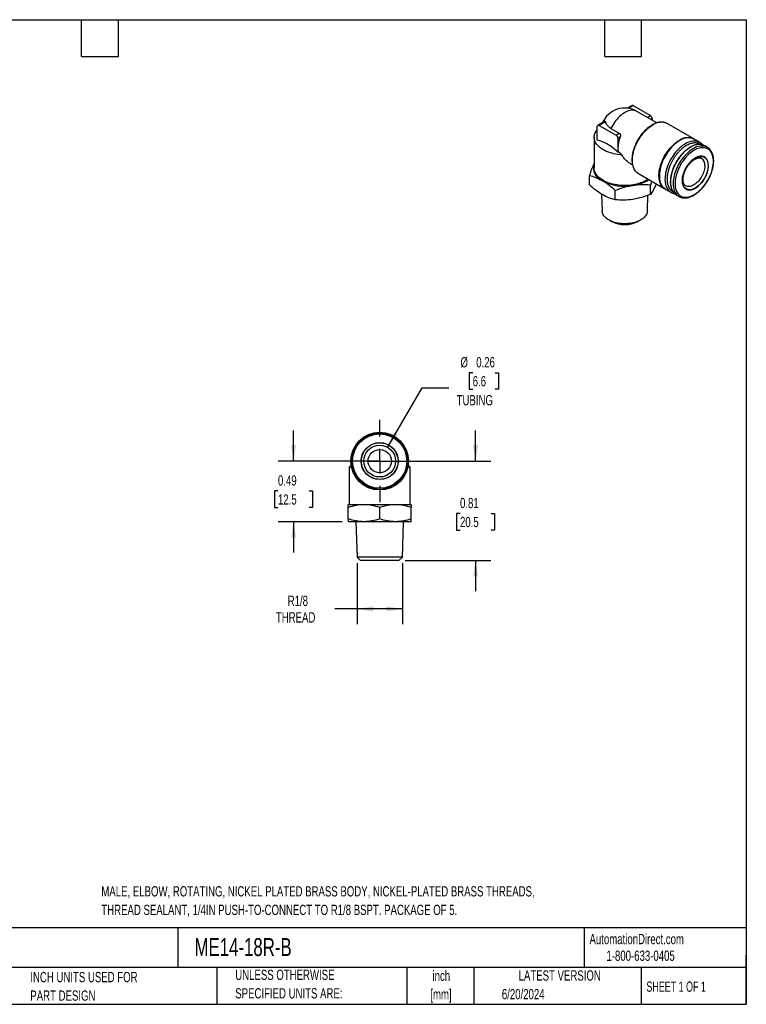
# Model space of a CAD drawing. Header units: inches. Extents: x 0.2 to 10.8, y 0.2 to 8.2.
# Tile 2 of 2: x 4.8 to 10.8, y 0.2 to 8.2. Entities that reach past the tile are written whole.
import ezdxf

# ---------------------------------------------------------------- set-up
doc = ezdxf.new("R2010")
doc.units = ezdxf.units.IN
doc.header["$MEASUREMENT"] = 0
doc.linetypes.add('CENTERX2', pattern=[0.8, 0.5, -0.1, 0.1, -0.1])
doc.layers.add('CENTER', color=40, linetype='CENTERX2')
doc.layers.add('DIMENSIONS', color=140, linetype='Continuous', lineweight=25)
doc.layers.add('TEXT', color=140, linetype='Continuous', lineweight=25)
doc.styles.add('SLDTEXTSTYLE0', font='TXT', dxfattribs={"width": 0.7})
doc.styles.add('SLDTEXTSTYLE1', font='TXT', dxfattribs={"width": 0.65})
doc.dimstyles.new('SLDDIMSTYLE0', dxfattribs={"dimtxt": 0.084961, "dimasz": 0.13, "dimexe": 0, "dimexo": 0.0625, "dimgap": 0.02124, "dimtad": 0, "dimtih": 1, "dimtoh": 1, "dimrnd": 1e-09, "dimdsep": 46, "dimtxsty": 'SLDTEXTSTYLE0', "dimsah": 1, "dimcen": 0.09, "dimadec": 0, "dimazin": 2, "dimtfac": 1, "dimtmove": 0, "dimatfit": 0, "dimfxl": 0, "dimfrac": 2, "dimtolj": 1, "dimtzin": 12, "dimarcsym": 0})
doc.dimstyles.new('SLDDIMSTYLE1', dxfattribs={"dimtxt": 0.084961, "dimasz": 0.13, "dimexe": 0, "dimexo": 0.0625, "dimgap": 0.02124, "dimtad": 0, "dimtih": 1, "dimtoh": 1, "dimrnd": 1e-09, "dimzin": 12, "dimdsep": 46, "dimtxsty": 'SLDTEXTSTYLE0', "dimsah": 1, "dimcen": 0.09, "dimadec": 0, "dimazin": 3, "dimtfac": 1, "dimtofl": 0, "dimtmove": 0, "dimatfit": 3, "dimfxl": 0, "dimfrac": 2, "dimtolj": 1, "dimtzin": 12, "dimarcsym": 0})
doc.dimstyles.new('SLDDIMSTYLE2', dxfattribs={"dimtxt": 0.084961, "dimasz": 0.13, "dimexe": 0, "dimexo": 0.0625, "dimgap": 0.02124, "dimtad": 0, "dimtih": 1, "dimtoh": 1, "dimrnd": 1e-09, "dimdsep": 46, "dimtxsty": 'SLDTEXTSTYLE0', "dimsah": 1, "dimcen": 0, "dimadec": 0, "dimazin": 2, "dimtfac": 1, "dimtofl": 0, "dimtmove": 0, "dimatfit": 3, "dimfxl": 0, "dimfrac": 2, "dimtolj": 1, "dimtzin": 12, "dimarcsym": 0})

# ---------------------------------------------------------------- blocks, each defined once
blk = doc.blocks.new('_D_4')
at = {"layer": 'DIMENSIONS'}
for p, q in [((7.0721, 4.6633), (7.0721, 4.9133)), ((7.7223, 4.6633), (6.9471, 4.6633)), ((6.9458, 4.4212), (6.9173, 4.4212)), ((6.9173, 4.4212), (6.9173, 4.2861)), ((7.1983, 4.4212), (7.2268, 4.4212)), ((7.2268, 4.4212), (7.2268, 4.2861)), ((6.9173, 4.2861), (6.9458, 4.2861)), ((7.2268, 4.2861), (7.1983, 4.2861)), ((7.4664, 4.1712), (6.9471, 4.1712)), ((7.0721, 4.1712), (7.0721, 3.9212))]:
    blk.add_line(p, q, dxfattribs=at)
for points in [[(7.0721, 4.6633), (7.0921, 4.7933), (7.0521, 4.7933)], [(7.0721, 4.1712), (7.0521, 4.0412), (7.0921, 4.0412)]]:
    blk.add_solid(points, dxfattribs=at)
at = {"layer": 'DIMENSIONS', "char_height": 0.08333, "attachment_point": 1, "style": 'SLDTEXTSTYLE0'}
for s, insert in [('0.49', (6.9458, 4.5476)), ('12.5', (6.9458, 4.3935))]:
    blk.add_mtext(s, dxfattribs=dict(at, insert=insert))
blk = doc.blocks.new('_D_5')
at = {"layer": 'DIMENSIONS'}
for p, q in [((8.5507, 4.6633), (8.5507, 4.9133)), ((7.8223, 4.6633), (8.6757, 4.6633)), ((8.4245, 4.2382), (8.396, 4.2382)), ((8.396, 4.2382), (8.396, 4.1031)), ((8.677, 4.2382), (8.7055, 4.2382)), ((8.7055, 4.2382), (8.7055, 4.1031)), ((8.396, 4.1031), (8.4245, 4.1031)), ((8.7055, 4.1031), (8.677, 4.1031)), ((7.9779, 3.8563), (8.6757, 3.8563)), ((8.5507, 3.8563), (8.5507, 3.6063))]:
    blk.add_line(p, q, dxfattribs=at)
for points in [[(8.5507, 4.6633), (8.5707, 4.7933), (8.5307, 4.7933)], [(8.5507, 3.8563), (8.5307, 3.7263), (8.5707, 3.7263)]]:
    blk.add_solid(points, dxfattribs=at)
at = {"layer": 'DIMENSIONS', "char_height": 0.08333, "attachment_point": 1, "style": 'SLDTEXTSTYLE0'}
for s, insert in [('0.81', (8.4245, 4.3646)), ('20.5', (8.4245, 4.2106))]:
    blk.add_mtext(s, dxfattribs=dict(at, insert=insert))
blk = doc.blocks.new('_D_6')
at = {"layer": 'DIMENSIONS'}
for p, q in [((8.5274, 5.3818), (8.4989, 5.3818)), ((8.4989, 5.3818), (8.4989, 5.2467)), ((8.7092, 5.3818), (8.7377, 5.3818)), ((8.7377, 5.3818), (8.7377, 5.2467)), ((7.8368, 4.775), (8.1159, 5.2584)), ((8.1159, 5.2584), (8.3346, 5.2584)), ((8.4989, 5.2467), (8.5274, 5.2467)), ((8.7377, 5.2467), (8.7092, 5.2467))]:
    blk.add_line(p, q, dxfattribs=at)
blk.add_solid([(7.8368, 4.775), (7.9191, 4.8776), (7.8845, 4.8976)], dxfattribs=at)
at = {"layer": 'DIMENSIONS', "char_height": 0.08333, "attachment_point": 1, "style": 'SLDTEXTSTYLE0'}
for s, insert in [('%%c', (8.4279, 5.5082)), ('0.26', (8.5562, 5.5082)), ('6.6', (8.5274, 5.3542)), ('TUBING', (8.3971, 5.2001))]:
    blk.add_mtext(s, dxfattribs=dict(at, insert=insert))
blk = doc.blocks.new('_D_7')
at = {"layer": 'DIMENSIONS'}
for p, q in [((7.5884, 3.8338), (7.5884, 3.3376)), ((7.9563, 3.8338), (7.9563, 3.3376)), ((7.5884, 3.4626), (7.4089, 3.4626)), ((7.9563, 3.4626), (7.5884, 3.4626))]:
    blk.add_line(p, q, dxfattribs=at)
for points in [[(7.5884, 3.4626), (7.7184, 3.4426), (7.7184, 3.4826)], [(7.9563, 3.4626), (7.8263, 3.4826), (7.8263, 3.4426)]]:
    blk.add_solid(points, dxfattribs=at)
at = {"layer": 'DIMENSIONS', "char_height": 0.08333, "attachment_point": 1, "style": 'SLDTEXTSTYLE0'}
for s, insert in [('R1/8', (7.0248, 3.57)), ('THREAD', (6.9288, 3.435))]:
    blk.add_mtext(s, dxfattribs=dict(at, insert=insert))
blk = doc.blocks.new('SW_CENTERMARKSYMBOL_0')
at = {"layer": 'CENTER', "color": 0}
for p, q in [((0, 0.2), (0, 0.3343)), ((0, 0), (0, 0.1)), ((-0.2, 0), (-0.3343, 0)), ((0, 0), (-0.1, 0)), ((0, 0), (0, -0.1)), ((0, 0), (0.1, 0)), ((0.2, 0), (0.3343, 0)), ((0, -0.2), (0, -0.3343))]:
    blk.add_line(p, q, dxfattribs=at)

msp = doc.modelspace()

# ---------------------------------------------------------------- linework, layer by layer
for p, q in [((9.822, 7.5526), (9.7835, 7.5304)), ((9.8319, 7.5516), (9.7929, 7.5291)), ((9.8319, 7.5516), (9.9711, 7.4713)), ((10.0224, 7.4118), (9.8607, 7.5051)), ((9.9452, 7.4564), (9.9711, 7.4713)), ((9.973, 7.4403), (9.985, 7.4472)), ((9.985, 7.4472), (9.985, 7.4334)), ((9.5395, 7.271), (9.5395, 7.3829)), ((9.6006, 7.4248), (9.5436, 7.3919)), ((9.6057, 7.4211), (9.5535, 7.3909)), ((9.5535, 7.3909), (9.6927, 7.3106)), ((9.6509, 7.3668), (9.7205, 7.3266)), ((10.3233, 7.2813), (10.1073, 7.406)), ((9.5142, 7.2945), (9.5142, 7.0453)), ((9.7205, 7.3266), (9.6927, 7.3106)), ((9.7252, 7.2972), (9.7066, 7.2865)), ((9.7066, 7.2865), (9.7066, 7.2061)), ((9.7066, 7.2061), (9.7066, 7.1746)), ((10.3721, 7.2531), (10.3263, 7.2795)), ((10.3721, 7.2531), (10.3717, 7.2533)), ((10.4339, 7.2129), (10.4119, 7.2256)), ((10.4339, 7.2129), (10.4335, 7.2131)), ((9.809, 7.0804), (9.8256, 7.0708)), ((9.4768, 6.9073), (9.4768, 6.9825)), ((9.8731, 7.0002), (10.0891, 6.8755)), ((9.9712, 6.8309), (9.9712, 6.9061)), ((10.0188, 6.9161), (10.0094, 6.8946)), ((10.2574, 6.9), (10.2571, 6.9001)), ((9.5731, 6.8335), (9.5784, 6.6958)), ((9.6858, 6.7867), (9.6858, 6.8619)), ((9.9461, 6.6958), (9.951, 6.8233)), ((10.0921, 6.8738), (10.1379, 6.8473)), ((10.1816, 6.8266), (10.2036, 6.8139)), ((9.6364, 6.6207), (9.6559, 6.6102)), ((9.8686, 6.6102), (9.8881, 6.6207)), ((7.6779, 4.6633), (7.7055, 4.6633)), ((7.7055, 4.6633), (7.8659, 4.6633)), ((7.8659, 4.6633), (7.8668, 4.6633)), ((7.5414, 4.624), (7.5243, 4.6141)), ((7.5243, 4.6141), (7.5243, 4.309)), ((7.5433, 4.6141), (7.5243, 4.6141)), ((8.0204, 4.6141), (8.0014, 4.6141)), ((8.0204, 4.6141), (8.0033, 4.624)), ((8.0204, 4.309), (8.0204, 4.6141)), ((7.6444, 4.309), (7.5164, 4.309)), ((7.5164, 4.1941), (7.5164, 4.2862)), ((7.9003, 4.309), (7.6444, 4.309)), ((7.7723, 4.1941), (7.7723, 4.2862)), ((8.0282, 4.309), (7.9003, 4.309)), ((8.0282, 4.1941), (8.0282, 4.2862)), ((7.6444, 4.1712), (7.5164, 4.1712)), ((7.5794, 4.1712), (7.5884, 3.8838)), ((7.9003, 4.1712), (7.6444, 4.1712)), ((8.0282, 4.1712), (7.9003, 4.1712)), ((7.9563, 3.8838), (7.9653, 4.1712)), ((7.5884, 3.8838), (7.6168, 3.8563)), ((7.9563, 3.8838), (7.5884, 3.8838)), ((7.9279, 3.8563), (7.6168, 3.8563)), ((7.9279, 3.8563), (7.9563, 3.8838))]:
    msp.add_line(p, q)
at = {"flags": 128}
for points in [[(9.8607, 7.5051), (9.8594, 7.5058), (9.8514, 7.5096), (9.8429, 7.5122), (9.8339, 7.5138), (9.8245, 7.5144), (9.8147, 7.5138), (9.8046, 7.5122), (9.7942, 7.5096), (9.7837, 7.5059), (9.773, 7.5011), (9.7623, 7.4954), (9.7515, 7.4887), (9.7408, 7.4811), (9.7303, 7.4726), (9.7199, 7.4633), (9.7098, 7.4533), (9.7, 7.4425), (9.6906, 7.4311), (9.6816, 7.4191), (9.6731, 7.4066), (9.6651, 7.3937), (9.6577, 7.3804), (9.6509, 7.3668)], [(9.8731, 7.0002), (9.872, 7.0008), (9.8643, 7.0061), (9.8572, 7.0123), (9.8507, 7.0194), (9.8449, 7.0274), (9.8397, 7.0362), (9.8353, 7.0459), (9.8316, 7.0562), (9.8287, 7.0673), (9.8265, 7.079), (9.8252, 7.0913), (9.8246, 7.1042), (9.8248, 7.1175), (9.8257, 7.1312), (9.8275, 7.1453), (9.8301, 7.1596), (9.8334, 7.1742), (9.8374, 7.1889), (9.8422, 7.2036), (9.8477, 7.2184), (9.8539, 7.2331), (9.8607, 7.2476), (9.8681, 7.2619), (9.8761, 7.276), (9.8847, 7.2897), (9.8937, 7.3029), (9.9033, 7.3157), (9.9132, 7.328), (9.9235, 7.3397), (9.9341, 7.3507), (9.945, 7.361), (9.9561, 7.3706), (9.9674, 7.3794), (9.9788, 7.3873), (9.9902, 7.3944)], [(9.7397, 7.1519), (9.7231, 7.1531), (9.7066, 7.1549), (9.6904, 7.1574), (9.6745, 7.1605), (9.6591, 7.1643), (9.6441, 7.1686), (9.6296, 7.1735), (9.6157, 7.1789), (9.6026, 7.1849), (9.5901, 7.1914), (9.5784, 7.1983), (9.5676, 7.2057), (9.5577, 7.2135), (9.5487, 7.2217), (9.5406, 7.2302), (9.5336, 7.239), (9.5276, 7.248), (9.5227, 7.2573), (9.5189, 7.2667), (9.5162, 7.2763), (9.5147, 7.2859), (9.5142, 7.2956), (9.5149, 7.3053), (9.5168, 7.3149), (9.5197, 7.3244), (9.5238, 7.3338), (9.5289, 7.343), (9.5351, 7.352), (9.5395, 7.3575)], [(10.0906, 6.8747), (10.0881, 6.8761), (10.0803, 6.8814), (10.0732, 6.8876), (10.0667, 6.8947), (10.0609, 6.9027), (10.0557, 6.9115), (10.0513, 6.9212), (10.0476, 6.9315), (10.0447, 6.9426), (10.0425, 6.9543), (10.0412, 6.9666), (10.0406, 6.9795), (10.0408, 6.9928), (10.0418, 7.0065), (10.0435, 7.0206), (10.0461, 7.0349), (10.0494, 7.0495), (10.0534, 7.0642), (10.0582, 7.0789), (10.0637, 7.0937), (10.0699, 7.1084), (10.0767, 7.1229), (10.0841, 7.1372), (10.0921, 7.1513), (10.1007, 7.165), (10.1098, 7.1782), (10.1193, 7.191), (10.1292, 7.2033), (10.1395, 7.215), (10.1501, 7.226), (10.161, 7.2363), (10.1721, 7.2459), (10.1834, 7.2547), (10.1948, 7.2626), (10.2062, 7.2697)], [(10.2092, 7.2679), (10.1977, 7.2609), (10.1864, 7.253), (10.1751, 7.2442), (10.164, 7.2346), (10.1531, 7.2243), (10.1425, 7.2133), (10.1322, 7.2016), (10.1223, 7.1893), (10.1127, 7.1765), (10.1037, 7.1632), (10.0951, 7.1495), (10.0871, 7.1355), (10.0797, 7.1212), (10.0729, 7.1066), (10.0667, 7.092), (10.0612, 7.0772), (10.0564, 7.0624), (10.0524, 7.0478), (10.0491, 7.0332), (10.0465, 7.0189), (10.0447, 7.0048), (10.0438, 6.9911), (10.0436, 6.9778), (10.0441, 6.9649), (10.0455, 6.9526), (10.0477, 6.9409), (10.0506, 6.9298), (10.0543, 6.9194), (10.0587, 6.9098), (10.0639, 6.901), (10.0697, 6.893), (10.0762, 6.8859), (10.0833, 6.8797), (10.091, 6.8744), (10.0921, 6.8738)], [(10.255, 7.2415), (10.2436, 7.2344), (10.2322, 7.2265), (10.2209, 7.2177), (10.2098, 7.2082), (10.199, 7.1978), (10.1883, 7.1868), (10.178, 7.1751), (10.1681, 7.1629), (10.1586, 7.1501), (10.1495, 7.1368), (10.141, 7.1231), (10.1329, 7.109), (10.1255, 7.0947), (10.1187, 7.0802), (10.1125, 7.0655), (10.107, 7.0507), (10.1023, 7.036), (10.0982, 7.0213), (10.0949, 7.0067), (10.0923, 6.9924), (10.0906, 6.9783), (10.0896, 6.9646), (10.0894, 6.9513), (10.09, 6.9385), (10.0914, 6.9261), (10.0935, 6.9144), (10.0964, 6.9033), (10.1001, 6.893), (10.1046, 6.8833), (10.1097, 6.8745), (10.1155, 6.8665), (10.122, 6.8594), (10.1291, 6.8532), (10.1369, 6.8479), (10.1377, 6.8475)], [(10.2968, 7.2142), (10.2854, 7.2071), (10.2741, 7.1993), (10.2629, 7.1905), (10.2519, 7.181), (10.2411, 7.1707), (10.2305, 7.1597), (10.2203, 7.148), (10.2105, 7.1358), (10.201, 7.123), (10.1921, 7.1097), (10.1836, 7.0961), (10.1757, 7.0821), (10.1684, 7.0678), (10.1618, 7.0533), (10.1557, 7.0387), (10.1504, 7.024), (10.1458, 7.0094), (10.1419, 6.9948), (10.1387, 6.9804), (10.1364, 6.9662), (10.1348, 6.9523), (10.134, 6.9387), (10.134, 6.9256), (10.1348, 6.9129), (10.1364, 6.9009), (10.1387, 6.8894), (10.1419, 6.8786), (10.1458, 6.8685), (10.1504, 6.8592), (10.1557, 6.8507), (10.1591, 6.8461)], [(10.3188, 7.2015), (10.3074, 7.1944), (10.2961, 7.1865), (10.2849, 7.1778), (10.2739, 7.1683), (10.2631, 7.158), (10.2525, 7.147), (10.2423, 7.1353), (10.2325, 7.1231), (10.2231, 7.1103), (10.2141, 7.097), (10.2056, 7.0834), (10.1978, 7.0694), (10.1904, 7.0551), (10.1838, 7.0406), (10.1777, 7.026), (10.1724, 7.0113), (10.1678, 6.9967), (10.1639, 6.9821), (10.1608, 6.9677), (10.1584, 6.9535), (10.1568, 6.9396), (10.156, 6.926), (10.156, 6.9129), (10.1568, 6.9002), (10.1584, 6.8882), (10.1608, 6.8767), (10.1639, 6.8659), (10.1678, 6.8558), (10.1724, 6.8465), (10.1777, 6.8379), (10.1838, 6.8303), (10.1904, 6.8235), (10.1978, 6.8177), (10.2036, 6.8139)], [(10.327, 7.1887), (10.3159, 7.1819), (10.3048, 7.1741), (10.2939, 7.1655), (10.2831, 7.1561), (10.2725, 7.1459), (10.2622, 7.1351), (10.2523, 7.1236), (10.2427, 7.1115), (10.2335, 7.0989), (10.2249, 7.0858), (10.2167, 7.0723), (10.2091, 7.0585), (10.2022, 7.0445), (10.1958, 7.0303), (10.1901, 7.0159), (10.1851, 7.0016), (10.1809, 6.9872), (10.1774, 6.973), (10.1746, 6.959), (10.1726, 6.9452), (10.1714, 6.9317), (10.171, 6.9186), (10.1714, 6.906), (10.1726, 6.8939), (10.1746, 6.8824), (10.1774, 6.8715), (10.1809, 6.8614), (10.1851, 6.8519), (10.1901, 6.8433), (10.1958, 6.8355), (10.2022, 6.8286), (10.2091, 6.8227), (10.2167, 6.8176), (10.2249, 6.8136), (10.2335, 6.8105), (10.2427, 6.8085), (10.2523, 6.8074), (10.2622, 6.8074), (10.2725, 6.8084), (10.2831, 6.8105), (10.2939, 6.8135), (10.3048, 6.8176), (10.3159, 6.8226), (10.327, 6.8286), (10.3381, 6.8354), (10.3492, 6.8432), (10.3602, 6.8518), (10.3709, 6.8612), (10.3815, 6.8714), (10.3918, 6.8822), (10.4017, 6.8937), (10.4113, 6.9058), (10.4205, 6.9184), (10.4291, 6.9315), (10.4373, 6.945), (10.4449, 6.9588), (10.4519, 6.9728), (10.4582, 6.987), (10.4639, 7.0014), (10.4689, 7.0157), (10.4731, 7.0301), (10.4766, 7.0443), (10.4794, 7.0583), (10.4814, 7.0721), (10.4826, 7.0856), (10.483, 7.0987), (10.4826, 7.1113), (10.4814, 7.1234), (10.4794, 7.1349), (10.4766, 7.1458), (10.4731, 7.1559), (10.4689, 7.1654), (10.4639, 7.174), (10.4582, 7.1818), (10.4519, 7.1886), (10.4449, 7.1946), (10.4373, 7.1997), (10.4291, 7.2037), (10.4205, 7.2068), (10.4113, 7.2088), (10.4017, 7.2099), (10.3918, 7.2099), (10.3815, 7.2088), (10.3709, 7.2068), (10.3602, 7.2038), (10.3492, 7.1997), (10.3381, 7.1947), (10.327, 7.1887)], [(10.3357, 7.1265), (10.3266, 7.1207), (10.3175, 7.1141), (10.3086, 7.1067), (10.2998, 7.0985), (10.2914, 7.0896), (10.2832, 7.0801), (10.2754, 7.07), (10.2681, 7.0594), (10.2613, 7.0484), (10.2551, 7.0371), (10.2494, 7.0255), (10.2444, 7.0138), (10.24, 7.002), (10.2364, 6.9902), (10.2335, 6.9785), (10.2313, 6.967), (10.23, 6.9557), (10.2294, 6.9448), (10.2296, 6.9344), (10.2305, 6.9244), (10.2323, 6.9151), (10.2348, 6.9064), (10.2381, 6.8984), (10.2421, 6.8912), (10.2468, 6.8848), (10.2522, 6.8793), (10.2581, 6.8748), (10.2647, 6.8711), (10.2717, 6.8685), (10.2793, 6.8669), (10.2872, 6.8663), (10.2956, 6.8666), (10.3042, 6.8681), (10.313, 6.8705), (10.322, 6.8739), (10.3312, 6.8782), (10.3403, 6.8835), (10.3494, 6.8897), (10.3585, 6.8967), (10.3673, 6.9045), (10.3759, 6.913), (10.3842, 6.9223), (10.3922, 6.9321), (10.3998, 6.9424), (10.4068, 6.9532), (10.4134, 6.9644), (10.4193, 6.9758), (10.4247, 6.9875), (10.4294, 6.9993), (10.4334, 7.0111), (10.4366, 7.0229), (10.4392, 7.0345), (10.4409, 7.0459), (10.4419, 7.057), (10.4421, 7.0677), (10.4415, 7.0779), (10.4401, 7.0875), (10.438, 7.0966), (10.4351, 7.1049), (10.4315, 7.1125), (10.4271, 7.1193), (10.4221, 7.1252), (10.4164, 7.1303), (10.4102, 7.1344), (10.4033, 7.1375), (10.396, 7.1396), (10.3883, 7.1408), (10.3801, 7.1409), (10.3717, 7.14), (10.3629, 7.1381), (10.354, 7.1352), (10.3449, 7.1313), (10.3357, 7.1265)], [(9.9532, 6.954), (9.9435, 6.9476), (9.9316, 6.9407), (9.919, 6.9344), (9.9057, 6.9285), (9.8917, 6.9232), (9.8771, 6.9184), (9.862, 6.9142), (9.8464, 6.9107), (9.8305, 6.9077), (9.8142, 6.9053), (9.7977, 6.9036), (9.7811, 6.9026), (9.7644, 6.9022), (9.7476, 6.9024), (9.7309, 6.9033), (9.7144, 6.9048), (9.6981, 6.907), (9.682, 6.9099), (9.6664, 6.9133), (9.6512, 6.9173), (9.6364, 6.9219), (9.6223, 6.9271), (9.6088, 6.9329), (9.596, 6.9391), (9.5839, 6.9458), (9.5727, 6.953), (9.5623, 6.9606), (9.5529, 6.9686), (9.5444, 6.9769), (9.5369, 6.9856), (9.5304, 6.9945), (9.525, 7.0036), (9.5206, 7.013), (9.5174, 7.0225), (9.5153, 7.0321), (9.5143, 7.0417), (9.5142, 7.0453)], [(10.413, 7.0643), (10.4126, 7.0542), (10.4114, 7.0437), (10.4094, 7.033), (10.4067, 7.022), (10.4032, 7.011), (10.3989, 7), (10.394, 6.9891), (10.3885, 6.9784), (10.3824, 6.9679), (10.3758, 6.9579), (10.3686, 6.9483), (10.3611, 6.9393), (10.3532, 6.9309), (10.3451, 6.9233), (10.3367, 6.9164), (10.3282, 6.9103), (10.3197, 6.9052), (10.3112, 6.9009), (10.3027, 6.8977), (10.2945, 6.8954), (10.2864, 6.8942), (10.2787, 6.894), (10.2714, 6.8948), (10.2645, 6.8967), (10.2581, 6.8995), (10.2574, 6.9)], [(9.9461, 6.6958), (9.9456, 6.6898), (9.9439, 6.6815), (9.9411, 6.6734), (9.9372, 6.6653), (9.9322, 6.6575), (9.9261, 6.6499), (9.9191, 6.6427), (9.9111, 6.6357), (9.9021, 6.6292), (9.8923, 6.6231), (9.8817, 6.6174), (9.8704, 6.6122), (9.8584, 6.6076), (9.8458, 6.6035), (9.8326, 6.6), (9.8191, 6.5972), (9.8052, 6.5949), (9.791, 6.5933), (9.7767, 6.5923), (9.7623, 6.592), (9.7478, 6.5923), (9.7335, 6.5933), (9.7193, 6.5949), (9.7054, 6.5972), (9.6919, 6.6), (9.6788, 6.6035), (9.6662, 6.6076), (9.6541, 6.6122), (9.6428, 6.6174), (9.6322, 6.6231), (9.6224, 6.6292), (9.6135, 6.6357), (9.6054, 6.6427), (9.5984, 6.6499), (9.5923, 6.6575), (9.5873, 6.6653), (9.5834, 6.6734), (9.5806, 6.6815), (9.5789, 6.6898), (9.5784, 6.6958)]]:
    msp.add_lwpolyline(points, dxfattribs=at)
for radius in [0.2343, 0.2303, 0.2206, 0.1505, 0.1289, 0.0945]:
    msp.add_circle((7.7723, 4.6633), radius)
for centre, radius, start, end in [((9.7623, 7.3347), 0.1969, 60.00269, 156.1831), ((9.8261, 7.5436), 0.0099, 54.38242, 114.30712), ((9.9548, 7.4458), 0.0303, 2.60548, 57.39452), ((9.548, 7.3843), 0.0086, 50.79671, 189.21404), ((10.0587, 7.2998), 0.1168, 65.39142, 125.91903), ((9.6764, 7.2851), 0.0303, 2.60548, 57.39452), ((9.9628, 7.2011), 0.2563, 157.97884, 178.89185), ((10.2745, 7.1758), 0.1161, 64.31381, 126.01558), ((10.2777, 7.1734), 0.1168, 65.39142, 125.91903), ((9.8666, 7.2054), 0.1601, 179.74831, 190.06405), ((10.3236, 7.1467), 0.1169, 65.69783, 125.89132), ((10.3641, 7.1214), 0.1146, 65.32762, 125.98284), ((10.3862, 7.1085), 0.1148, 65.6679, 125.95183), ((10.3486, 7.0707), 0.0647, 354.29293, 54.11537), ((9.6202, 7.0458), 0.1119, 161.29866, 249.64053), ((9.7614, 7.2869), 0.3901, 242.50634, 279.90758), ((9.7868, 7.2163), 0.3164, 277.57592, 302.93306), ((10.2221, 6.8961), 0.0804, 218.40999, 239.76681), ((9.7623, 6.8255), 0.2402, 243.7072, 296.2928)]:
    msp.add_arc(centre, radius, start, end)
for points, knots in [([(9.6006, 7.4248), (9.6013, 7.4251), (9.6027, 7.4257), (9.6044, 7.4249), (9.6053, 7.4231), (9.6057, 7.4214), (9.6057, 7.4211)], [0, 0, 0, 0, 0.238669, 0.492575, 0.893443, 1, 1, 1, 1]), ([(9.6509, 7.3668), (9.6383, 7.3741), (9.6281, 7.3824), (9.6126, 7.4011), (9.6077, 7.4108), (9.6057, 7.4211)], [0, 0, 0, 0, 0.5, 0.5, 1, 1, 1, 1]), ([(10.1077, 7.4056), (10.1065, 7.4063), (10.1027, 7.4087), (10.0956, 7.4117), (10.0865, 7.4148), (10.077, 7.4168), (10.0675, 7.4179), (10.058, 7.4181), (10.0482, 7.4174), (10.0382, 7.4159), (10.028, 7.4136), (10.0177, 7.4105), (10.0073, 7.4065), (9.9969, 7.4018), (9.9865, 7.3964), (9.9762, 7.3902), (9.9659, 7.3833), (9.9557, 7.3757), (9.9457, 7.3675), (9.9359, 7.3588), (9.9263, 7.3495), (9.9171, 7.3398), (9.9082, 7.3296), (9.8998, 7.3193), (9.8919, 7.309), (9.8854, 7.2997), (9.8797, 7.2912), (9.8744, 7.2828), (9.8708, 7.2767), (9.8687, 7.2732)], [0, 0, 0, 0, 0.017932, 0.058465, 0.099815, 0.142124, 0.180812, 0.219746, 0.258903, 0.298246, 0.337728, 0.377298, 0.416914, 0.45654, 0.496147, 0.535706, 0.5752, 0.614615, 0.65393, 0.69312, 0.732142, 0.770923, 0.809325, 0.847053, 0.883348, 0.917342, 0.941491, 0.966952, 1, 1, 1, 1]), ([(9.7205, 7.3266), (9.7225, 7.3255), (9.7242, 7.3236), (9.7265, 7.3191), (9.7272, 7.3165), (9.7281, 7.3083), (9.7272, 7.3024), (9.7252, 7.2972)], [0, 0, 0, 0, 0.25, 0.25, 0.5, 0.5, 1, 1, 1, 1]), ([(9.7066, 7.1746), (9.6793, 7.1997), (9.6516, 7.2218), (9.5945, 7.2547), (9.5668, 7.2646), (9.5395, 7.271)], [0, 0, 0, 0, 0.5, 0.5, 1, 1, 1, 1]), ([(9.8687, 7.2732), (9.8661, 7.2686), (9.8625, 7.2622), (9.8575, 7.2525), (9.8535, 7.2442), (9.8489, 7.2342), (9.8445, 7.2236), (9.8402, 7.2125), (9.8363, 7.2011), (9.8327, 7.1893), (9.8295, 7.1774), (9.8267, 7.1654), (9.8245, 7.1535), (9.8228, 7.1416), (9.8216, 7.1298), (9.8211, 7.1182), (9.821, 7.1068), (9.8216, 7.0957), (9.8228, 7.0849), (9.8246, 7.0744), (9.827, 7.0644), (9.83, 7.0548), (9.8336, 7.0457), (9.8378, 7.037), (9.8427, 7.029), (9.8481, 7.0215), (9.8542, 7.0147), (9.8609, 7.0085), (9.8672, 7.0037), (9.8714, 7.0013), (9.8729, 7.0004)], [0, 0, 0, 0, 0.043462, 0.060992, 0.090074, 0.120211, 0.15248, 0.186089, 0.22072, 0.256118, 0.292107, 0.328555, 0.365366, 0.40247, 0.43981, 0.477348, 0.515052, 0.552898, 0.590869, 0.628945, 0.667115, 0.705369, 0.743702, 0.782115, 0.820622, 0.859253, 0.898063, 0.937136, 0.976591, 1, 1, 1, 1]), ([(10.2634, 7.227), (10.2586, 7.2241), (10.249, 7.2183), (10.2344, 7.2075), (10.2198, 7.1951), (10.2052, 7.1809), (10.1909, 7.1651), (10.1771, 7.1478), (10.164, 7.1293), (10.1519, 7.1097), (10.1411, 7.0895), (10.1326, 7.0712), (10.1261, 7.0552), (10.1212, 7.0415), (10.1164, 7.0258), (10.112, 7.0083), (10.1085, 6.9894), (10.1065, 6.9715), (10.1059, 6.9545), (10.1065, 6.9382), (10.1085, 6.9226), (10.112, 6.9077), (10.117, 6.8937), (10.1235, 6.8809), (10.1315, 6.8696), (10.1411, 6.8602), (10.149, 6.8541), (10.1541, 6.8518), (10.155, 6.8514)], [0, 0, 0, 0, 0.038419, 0.076857, 0.117573, 0.158329, 0.200743, 0.243196, 0.286513, 0.329869, 0.373186, 0.416542, 0.444842, 0.473095, 0.50143, 0.542146, 0.582901, 0.62131, 0.659758, 0.698167, 0.736616, 0.777332, 0.818087, 0.860501, 0.902955, 0.946271, 0.989628, 1, 1, 1, 1]), ([(10.4028, 7.2298), (10.4015, 7.2304), (10.3965, 7.2328), (10.3875, 7.235), (10.3767, 7.2365), (10.3669, 7.2368), (10.3574, 7.2363), (10.3472, 7.2348), (10.3355, 7.2321), (10.3223, 7.2278), (10.3094, 7.2222), (10.2979, 7.2162), (10.2891, 7.211), (10.2826, 7.2068), (10.2771, 7.2031), (10.2712, 7.1988), (10.2641, 7.1933), (10.2557, 7.1864), (10.2447, 7.1765), (10.2314, 7.1632), (10.2164, 7.1462), (10.2015, 7.127), (10.1872, 7.1057), (10.1737, 7.0825), (10.1617, 7.058), (10.1519, 7.0338), (10.1445, 7.0113), (10.1394, 6.9915), (10.1361, 6.9744), (10.1341, 6.9596), (10.1331, 6.9471), (10.1327, 6.9358), (10.1328, 6.9244), (10.1337, 6.9123), (10.1355, 6.9), (10.1378, 6.8898), (10.1401, 6.8818), (10.1422, 6.8757), (10.1448, 6.8693), (10.1479, 6.8627), (10.1521, 6.8556), (10.1555, 6.8502), (10.158, 6.8474), (10.1585, 6.8468)], [0, 0, 0, 0, 0.010875, 0.042329, 0.068945, 0.09242, 0.113434, 0.134774, 0.162178, 0.191541, 0.221247, 0.246081, 0.265649, 0.277938, 0.288242, 0.301087, 0.316727, 0.335159, 0.356378, 0.390884, 0.427016, 0.464776, 0.504166, 0.545188, 0.587844, 0.629634, 0.667293, 0.700803, 0.730164, 0.755374, 0.778477, 0.796906, 0.817736, 0.842478, 0.867774, 0.892735, 0.907536, 0.921663, 0.935732, 0.954053, 0.972371, 0.993948, 1, 1, 1, 1]), ([(10.3771, 7.2363), (10.3763, 7.2369), (10.3718, 7.2401), (10.3626, 7.2439), (10.3511, 7.2471), (10.3404, 7.2484), (10.331, 7.2486), (10.3199, 7.2477), (10.3069, 7.2454), (10.2923, 7.2409), (10.2778, 7.2349), (10.2682, 7.2296), (10.2634, 7.227)], [0, 0, 0, 0, 0.029359, 0.15681, 0.284379, 0.367646, 0.450775, 0.534145, 0.653946, 0.773861, 0.886901, 1, 1, 1, 1]), ([(10.3964, 7.2323), (10.3946, 7.2344), (10.3908, 7.2389), (10.3843, 7.2448), (10.3778, 7.2497), (10.3734, 7.2522), (10.3716, 7.2533)], [0, 0, 0, 0, 0.251364, 0.52907, 0.809487, 1, 1, 1, 1]), ([(10.4383, 6.9444), (10.4408, 6.949), (10.4444, 6.9553), (10.4493, 6.9649), (10.4534, 6.9732), (10.4579, 6.9831), (10.4622, 6.9936), (10.4665, 7.0046), (10.4704, 7.016), (10.4739, 7.0276), (10.4771, 7.0394), (10.4797, 7.0512), (10.4819, 7.0631), (10.4835, 7.0749), (10.4846, 7.0866), (10.4851, 7.098), (10.4851, 7.1093), (10.4844, 7.1203), (10.4832, 7.1309), (10.4814, 7.1412), (10.4789, 7.1511), (10.4758, 7.1606), (10.4721, 7.1696), (10.4678, 7.178), (10.4629, 7.1859), (10.4574, 7.1932), (10.4513, 7.1999), (10.4445, 7.2058), (10.4385, 7.2103), (10.4346, 7.2124), (10.4334, 7.213)], [0, 0, 0, 0, 0.043669, 0.061285, 0.090511, 0.120796, 0.153222, 0.186994, 0.221792, 0.257359, 0.293518, 0.330138, 0.367122, 0.404399, 0.441914, 0.479626, 0.517505, 0.555528, 0.593674, 0.631927, 0.670273, 0.708703, 0.747212, 0.785804, 0.824493, 0.863314, 0.902328, 0.941631, 0.981347, 1, 1, 1, 1]), ([(9.809, 7.0805), (9.805, 7.0829), (9.7964, 7.088), (9.7839, 7.0974), (9.7715, 7.1084), (9.7601, 7.1206), (9.7489, 7.1349), (9.743, 7.1458), (9.7397, 7.1519)], [0, 0, 0, 0, 0.139257, 0.3004777, 0.4616937, 0.6270912, 0.7924439, 1, 1, 1, 1]), ([(10.4408, 7.0643), (10.4408, 7.0965), (10.4298, 7.1209), (10.3903, 7.1437), (10.3636, 7.141), (10.3079, 7.1089), (10.2811, 7.0807), (10.2417, 7.0124), (10.2306, 6.9751), (10.2306, 6.9108), (10.2417, 6.8863), (10.2811, 6.8635), (10.3079, 6.8662), (10.3636, 6.8983), (10.3903, 6.9266), (10.4298, 6.9948), (10.4408, 7.0321), (10.4408, 7.0643)], [0, 0, 0, 0, 0.125, 0.125, 0.25, 0.25, 0.375, 0.375, 0.5, 0.5, 0.625, 0.625, 0.75, 0.75, 0.875, 0.875, 1, 1, 1, 1]), ([(10.2646, 7.0447), (10.2665, 7.048), (10.2693, 7.0527), (10.2738, 7.0594), (10.2777, 7.065), (10.2825, 7.0715), (10.2878, 7.078), (10.2934, 7.0844), (10.2994, 7.0907), (10.3056, 7.0967), (10.312, 7.1022), (10.3185, 7.1073), (10.325, 7.1119), (10.3315, 7.1159), (10.3379, 7.1194), (10.3442, 7.1223), (10.3503, 7.1245), (10.3562, 7.1262), (10.3618, 7.1272), (10.3671, 7.1277), (10.3722, 7.1276), (10.377, 7.1269), (10.3816, 7.1256), (10.3847, 7.1244), (10.3862, 7.1233), (10.3864, 7.1232)], [0, 0, 0, 0, 0.0548176, 0.0771168, 0.1140375, 0.1522421, 0.1930593, 0.2354408, 0.2789477, 0.3232284, 0.368032, 0.4131758, 0.4585297, 0.5040079, 0.5495671, 0.5952099, 0.6409936, 0.6870134, 0.7334681, 0.7806864, 0.8291774, 0.8797132, 0.9334299, 0.9918396, 1, 1, 1, 1]), ([(9.4768, 6.9825), (9.4799, 6.9918), (9.4861, 7.0105), (9.4956, 7.0368), (9.505, 7.061), (9.5112, 7.075), (9.5142, 7.0816)], [0, 0, 0, 0, 0.252781, 0.506406, 0.763525, 1, 1, 1, 1]), ([(10.2572, 6.9001), (10.2559, 6.901), (10.2532, 6.9026), (10.2497, 6.906), (10.2465, 6.9101), (10.2438, 6.9147), (10.2414, 6.9199), (10.2395, 6.9258), (10.238, 6.9322), (10.2369, 6.9393), (10.2364, 6.9468), (10.2364, 6.9548), (10.2369, 6.9632), (10.238, 6.972), (10.2396, 6.981), (10.2418, 6.9902), (10.2444, 6.9994), (10.2475, 7.0085), (10.2509, 7.0172), (10.2542, 7.0247), (10.2574, 7.0314), (10.2607, 7.0378), (10.2632, 7.0423), (10.2646, 7.0447)], [0, 0, 0, 0, 0.055974, 0.113499, 0.167514, 0.219263, 0.269652, 0.319277, 0.368519, 0.417613, 0.466665, 0.515747, 0.564891, 0.614083, 0.663265, 0.712321, 0.761033, 0.80895, 0.85493, 0.897078, 0.927103, 0.960272, 1, 1, 1, 1]), ([(9.9818, 6.9374), (9.9815, 6.9364), (9.9779, 6.9265), (9.9744, 6.9157), (9.9712, 6.9061)], [0, 0, 0, 0, 0.103138, 1, 1, 1, 1]), ([(10.2037, 6.814), (10.2053, 6.8131), (10.2095, 6.8106), (10.2171, 6.8075), (10.2263, 6.8047), (10.2358, 6.8029), (10.2454, 6.8021), (10.2549, 6.8021), (10.2647, 6.803), (10.2747, 6.8047), (10.2848, 6.8073), (10.295, 6.8106), (10.3053, 6.8148), (10.3157, 6.8197), (10.326, 6.8254), (10.3362, 6.8318), (10.3464, 6.8388), (10.3564, 6.8466), (10.3663, 6.8549), (10.3759, 6.8638), (10.3853, 6.8732), (10.3943, 6.883), (10.403, 6.8931), (10.411, 6.9034), (10.4182, 6.9131), (10.4243, 6.9219), (10.4296, 6.9301), (10.4342, 6.9374), (10.4371, 6.9424), (10.4383, 6.9444)], [0, 0, 0, 0, 0.024257, 0.06539, 0.107392, 0.150408, 0.189579, 0.229002, 0.268647, 0.30847, 0.348422, 0.388451, 0.428514, 0.468578, 0.50861, 0.548587, 0.588491, 0.628305, 0.668008, 0.707565, 0.746924, 0.785987, 0.824561, 0.8622, 0.897617, 0.927488, 0.951645, 0.980266, 1, 1, 1, 1]), ([(10.1377, 6.8476), (10.1388, 6.8469), (10.1426, 6.8446), (10.1496, 6.8416), (10.1586, 6.8385), (10.1649, 6.8373), (10.168, 6.8367)], [0, 0, 0, 0, 0.119728, 0.411567, 0.70929, 1, 1, 1, 1]), ([(7.921, 4.6633), (7.921, 4.7028), (7.9053, 4.7406), (7.8496, 4.7963), (7.8118, 4.812), (7.7329, 4.812), (7.6951, 4.7963), (7.6394, 4.7406), (7.6237, 4.7028), (7.6237, 4.6239), (7.6394, 4.5861), (7.6951, 4.5304), (7.7329, 4.5147), (7.8118, 4.5147), (7.8496, 4.5304), (7.9053, 4.5861), (7.921, 4.6239), (7.921, 4.6633)], [0, 0, 0, 0, 0.125, 0.125, 0.25, 0.25, 0.375, 0.375, 0.5, 0.5, 0.625, 0.625, 0.75, 0.75, 0.875, 0.875, 1, 1, 1, 1])]:
    msp.add_open_spline(points, degree=3, knots=knots)
for points in [[(9.709, 7.1774), (9.7082, 7.1765), (9.7074, 7.1755), (9.7066, 7.1746)], [(9.7397, 7.1519), (9.7294, 7.1605), (9.7192, 7.1691), (9.709, 7.1774)], [(9.5813, 6.9409), (9.5457, 6.9615), (9.511, 6.9742), (9.4768, 6.9825)], [(9.5813, 6.8284), (9.5457, 6.8489), (9.511, 6.8763), (9.4768, 6.9073)], [(9.6858, 6.8619), (9.6516, 6.893), (9.617, 6.9203), (9.5813, 6.9409)], [(9.8285, 6.9026), (9.7798, 6.8951), (9.7324, 6.8805), (9.6858, 6.8619)], [(9.9712, 6.9061), (9.9246, 6.9102), (9.8772, 6.9102), (9.8285, 6.9026)], [(10.0094, 6.8946), (9.9964, 6.8665), (9.9837, 6.8464), (9.9712, 6.8309)], [(9.6858, 6.7867), (9.6516, 6.795), (9.617, 6.8078), (9.5813, 6.8284)], [(9.9712, 6.8309), (9.9246, 6.8123), (9.8772, 6.7977), (9.8285, 6.7901)], [(9.8285, 6.7901), (9.7798, 6.7826), (9.7324, 6.7826), (9.6858, 6.7867)], [(7.6444, 4.309), (7.6007, 4.309), (7.5582, 4.3001), (7.5164, 4.2862)], [(7.5164, 4.2862), (7.5164, 4.3001), (7.5164, 4.309), (7.5164, 4.309)], [(7.7723, 4.2862), (7.7305, 4.3001), (7.6881, 4.309), (7.6444, 4.309)], [(7.9003, 4.309), (7.8566, 4.309), (7.8141, 4.3001), (7.7723, 4.2862)], [(8.0282, 4.2862), (7.9864, 4.3001), (7.944, 4.309), (7.9003, 4.309)], [(8.0282, 4.309), (8.0282, 4.309), (8.0282, 4.3001), (8.0282, 4.2862)], [(7.6444, 4.1712), (7.6007, 4.1712), (7.5582, 4.1801), (7.5164, 4.1941)], [(7.5164, 4.1941), (7.5164, 4.1801), (7.5164, 4.1712), (7.5164, 4.1712)], [(7.7723, 4.1941), (7.7305, 4.1801), (7.6881, 4.1712), (7.6444, 4.1712)], [(7.9003, 4.1712), (7.8566, 4.1712), (7.8141, 4.1801), (7.7723, 4.1941)], [(8.0282, 4.1941), (7.9864, 4.1801), (7.944, 4.1712), (7.9003, 4.1712)], [(8.0282, 4.1712), (8.0282, 4.1712), (8.0282, 4.1801), (8.0282, 4.1941)]]:
    msp.add_open_spline(points, degree=3)
at = {"layer": 'TEXT'}
for p, q in [((0.25, 8.25), (10.75, 8.25)), ((5.35, 7.95), (5.35, 8.25)), ((5.65, 7.95), (5.65, 8.25)), ((9.6, 7.95), (9.6, 8.25)), ((9.9, 7.95), (9.9, 8.25)), ((10.75, 8.25), (10.75, 0.25)), ((5.35, 7.95), (5.65, 7.95)), ((9.6, 7.95), (9.9, 7.95)), ((10.75, 0.8711), (0.25, 0.8711)), ((6.1322, 0.8711), (6.1322, 0.55)), ((9.4321, 0.8711), (9.4321, 0.55)), ((10.75, 0.25), (10.75, 0.65)), ((10.75, 0.55), (0.25, 0.55)), ((6.448, 0.55), (6.448, 0.25)), ((7.9931, 0.55), (7.9931, 0.25)), ((8.5359, 0.55), (8.5359, 0.25)), ((9.8956, 0.55), (9.8956, 0.25)), ((0.25, 0.25), (10.75, 0.25))]:
    msp.add_line(p, q, dxfattribs=at)

# ---------------------------------------------------------------- block references
at = {"layer": 'CENTER'}
msp.add_blockref('SW_CENTERMARKSYMBOL_0', (7.7723, 4.6633), dxfattribs=at)

# ---------------------------------------------------------------- texts
at = {"layer": 'TEXT'}
for s, insert, char_height, attachment_point, style in [('MALE, ELBOW, ROTATING, NICKEL PLATED BRASS BODY, NICKEL-PLATED BRASS THREADS,', (5.511, 1.2096), 0.083333, 1, 'SLDTEXTSTYLE0'), ('THREAD SEALANT, 1/4IN PUSH-TO-CONNECT TO R1/8 BSPT. PACKAGE OF 5.', (5.511, 1.0591), 0.083333, 1, 'SLDTEXTSTYLE0'), ('AutomationDirect.com', (9.4762, 0.8219), 0.083333, 1, 'SLDTEXTSTYLE0'), ('NITRA AIR OR INERT GAS PUSH-TO-CONNECT FITTING', (0.3136, 0.788), 0.145833, 1, 'SLDTEXTSTYLE0'), ('ME14-18R-B', (6.268, 0.788), 0.14583, 1, 'SLDTEXTSTYLE0'), ('1-800-633-0405', (9.6138, 0.6865), 0.083333, 1, 'SLDTEXTSTYLE0'), ('INCH UNITS USED FOR', (4.9342, 0.5129), 0.083333, 1, 'SLDTEXTSTYLE0'), ('UNLESS OTHERWISE', (6.5987, 0.5315), 0.083333, 1, 'SLDTEXTSTYLE0'), ('inch', (8.2726, 0.5235), 0.08333, 2, 'SLDTEXTSTYLE0'), ('LATEST VERSION', (9.2343, 0.5261), 0.083333, 2, 'SLDTEXTSTYLE0'), ('SHEET 1 OF 1', (9.9386, 0.4351), 0.083333, 1, 'SLDTEXTSTYLE1'), ('PART DESIGN', (4.9342, 0.3624), 0.083333, 1, 'SLDTEXTSTYLE0'), ('SPECIFIED UNITS ARE:', (6.5987, 0.381), 0.083333, 1, 'SLDTEXTSTYLE0'), ('[mm]', (8.2698, 0.373), 0.08333, 2, 'SLDTEXTSTYLE0'), ('6/20/2024', (8.7643, 0.3743), 0.08333, 1, 'SLDTEXTSTYLE0')]:
    msp.add_mtext(s, dxfattribs=dict(at, insert=insert, char_height=char_height, attachment_point=attachment_point, style=style))

# ---------------------------------------------------------------- dimensions: what is measured, and where the dimension line sits
at = {"layer": 'DIMENSIONS'}
dim = msp.add_diameter_dim_2p(p1=(7.7079, 4.5517), p2=(7.8368, 4.775), text='<>\\PTUBING', dimstyle='SLDDIMSTYLE2', dxfattribs=at)
dim.commit()
dim.dimension.update_dxf_attribs({"geometry": '_D_6', "text_midpoint": (8.6183, 5.3023), "dimtype": 163})
for base, p1, p2, picture, middle in [((7.0721, 4.1712), (7.7723, 4.6633), (7.5164, 4.1712), '_D_4', (7.0721, 4.4212)), ((8.5507, 4.6633), (7.9279, 3.8563), (7.7723, 4.6633), '_D_5', (8.5507, 4.2382))]:
    dim = msp.add_linear_dim(base=base, p1=p1, p2=p2, angle=90, dimstyle='SLDDIMSTYLE0', dxfattribs=at)
    dim.commit()
    dim.dimension.update_dxf_attribs({"geometry": picture, "text_midpoint": middle, "dimtype": 160})
dim = msp.add_linear_dim(base=(7.5884, 3.4626), p1=(7.9563, 3.8838), p2=(7.5884, 3.8838), text='R1/8\\PTHREAD', dimstyle='SLDDIMSTYLE1', dxfattribs=at)
dim.commit()
dim.dimension.update_dxf_attribs({"geometry": '_D_7', "text_midpoint": (7.1593, 3.4626), "dimtype": 160})

doc.saveas('drawing.dxf')
